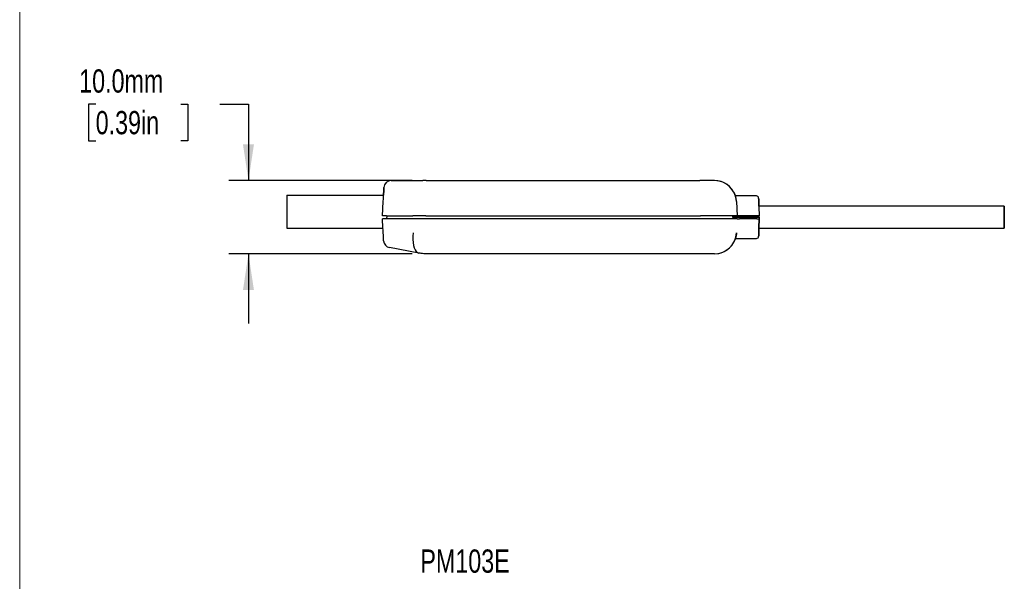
# Model space of a CAD drawing. Header units: millimetres. Extents: x 2 to 278, y 1 to 215.
# Tile 5 of 10: x 2 to 91, y 108 to 159. Entities that reach past the tile are written whole.
import ezdxf

# ---------------------------------------------------------------- set-up
doc = ezdxf.new("R2010")
doc.units = ezdxf.units.MM
doc.layers.add('BEMAßUNG', color=8, linetype='Continuous')
doc.styles.add('SLDTEXTSTYLE0', font='TXT', dxfattribs={"width": 0.75})
doc.dimstyles.new('SLDDIMSTYLE3', dxfattribs={"dimtxt": 2.116667, "dimasz": 3.3, "dimexe": 0, "dimexo": 0.0625, "dimgap": 0.529167, "dimtad": 0, "dimtih": 1, "dimtoh": 1, "dimdec": 1, "dimlfac": 1.5, "dimrnd": 1e-09, "dimzin": 4, "dimdsep": 46, "dimtxsty": 'SLDTEXTSTYLE0', "dimsah": 1, "dimcen": 0.09, "dimadec": 0, "dimazin": 1, "dimtfac": 1, "dimtdec": 3, "dimtmove": 0, "dimatfit": 0, "dimfxl": 1, "dimfrac": 2, "dimtolj": 1, "dimtzin": 12, "dimarcsym": 0})

# ---------------------------------------------------------------- blocks, each defined once
blk = doc.blocks.new('_D_3')
at = {"layer": 'BEMAßUNG', "color": 7}
for p, q in [((8.506, 151.594), (7.862, 151.594)), ((7.862, 151.594), (7.862, 148.231)), ((16.263, 151.594), (16.907, 151.594)), ((16.907, 151.594), (16.907, 148.231)), ((19.834, 151.594), (22.434, 151.594)), ((22.434, 151.594), (22.434, 144.615)), ((7.862, 148.231), (8.506, 148.231)), ((16.907, 148.231), (16.263, 148.231)), ((37.359, 144.615), (20.634, 144.615)), ((37.345, 137.948), (20.634, 137.948)), ((22.434, 137.948), (22.434, 131.598))]:
    blk.add_line(p, q, dxfattribs=at)
for points in [[(22.434, 144.615), (22.934, 147.915), (21.934, 147.915)], [(22.434, 137.948), (21.934, 134.648), (22.934, 134.648)]]:
    blk.add_solid(points, dxfattribs=at)
at = {"layer": 'BEMAßUNG', "color": 7, "char_height": 2.1167, "attachment_point": 1, "style": 'SLDTEXTSTYLE0'}
for s, insert in [('10.0mm', (7.003, 154.752)), ('0.39in', (8.506, 150.959))]:
    blk.add_mtext(s, dxfattribs=dict(at, insert=insert))

msp = doc.modelspace()

# ---------------------------------------------------------------- linework, layer by layer
at = {"color": 7, "linetype": 'Continuous', "lineweight": 18}
msp.add_line((1.579, 214.645), (1.579, 0.903), dxfattribs=at)
at = {"color": 7, "linetype": 'Continuous', "lineweight": 25}
for p, q in [((35.452, 144.615), (38.332, 144.615)), ((38.629, 144.615), (38.332, 144.615)), ((38.629, 144.615), (63.587, 144.615)), ((42.039, 144.615), (42.039, 144.615)), ((43.747, 144.615), (43.747, 144.615)), ((43.747, 144.615), (43.747, 144.615)), ((45.648, 144.615), (45.648, 144.615)), ((45.648, 144.615), (45.648, 144.615)), ((45.648, 144.615), (45.648, 144.615)), ((49.573, 144.615), (49.573, 144.615)), ((52.566, 144.615), (52.566, 144.615)), ((64.919, 144.615), (63.587, 144.615)), ((25.936, 143.295), (34.75, 143.295)), ((25.936, 143.295), (25.936, 142.762)), ((25.936, 142.762), (25.936, 140.815)), ((34.651, 141.415), (34.72, 142.72)), ((34.75, 143.295), (34.754, 143.382)), ((66.782, 143.342), (66.794, 143.311)), ((66.916, 142.72), (66.985, 141.415)), ((68.743, 143.215), (66.97, 143.215)), ((91.336, 142.282), (68.962, 142.282)), ((35.019, 141.415), (34.651, 141.415)), ((34.695, 140.323), (34.652, 141.148)), ((35.02, 141.148), (34.652, 141.148)), ((35.019, 141.415), (37.422, 141.415)), ((37.422, 141.148), (35.02, 141.148)), ((35.056, 141.148), (35.063, 141.415)), ((38.613, 141.415), (37.422, 141.415)), ((38.615, 141.148), (37.422, 141.148)), ((38.613, 141.415), (63.656, 141.415)), ((63.652, 141.148), (38.615, 141.148)), ((66.985, 141.148), (63.652, 141.148)), ((66.985, 141.415), (63.656, 141.415)), ((66.578, 141.282), (66.575, 141.415)), ((66.58, 141.282), (66.577, 141.415)), ((66.578, 141.282), (66.578, 141.282)), ((66.578, 141.282), (66.581, 141.148)), ((66.578, 141.282), (68.982, 141.282)), ((68.981, 141.282), (66.58, 141.282)), ((68.785, 141.415), (67.185, 141.415)), ((68.785, 141.148), (67.186, 141.148)), ((68.981, 141.282), (68.985, 141.415)), ((68.981, 141.282), (68.981, 141.282)), ((68.982, 141.282), (68.985, 141.148)), ((68.982, 141.282), (68.982, 141.282)), ((25.936, 140.282), (34.697, 140.282)), ((34.699, 140.248), (34.697, 140.282)), ((68.963, 140.282), (91.336, 140.282)), ((66.972, 139.348), (68.743, 139.348)), ((37.972, 138.009), (35.299, 138.517)), ((63.652, 137.948), (38.615, 137.948)), ((38.615, 137.948), (38.615, 137.948)), ((64.92, 137.948), (63.652, 137.948))]:
    msp.add_line(p, q, dxfattribs=at)
at = {"color": 7, "linetype": 'Continuous', "lineweight": 25, "flags": 128}
for points in [[(34.72, 142.72), (34.733, 142.97), (34.745, 143.208), (34.757, 143.427), (34.767, 143.617), (34.775, 143.773), (34.781, 143.888), (34.785, 143.959), (34.786, 143.983)], [(34.786, 143.983), (34.785, 143.959), (34.781, 143.888), (34.775, 143.773), (34.767, 143.617), (34.757, 143.427), (34.75, 143.295)], [(68.962, 142.282), (68.958, 142.447), (68.952, 142.645), (68.948, 142.805), (68.945, 142.923), (68.943, 142.996), (68.943, 143.02), (68.943, 142.996), (68.945, 142.923), (68.948, 142.805), (68.952, 142.645), (68.958, 142.447), (68.964, 142.217), (68.97, 141.964), (68.977, 141.694), (68.985, 141.415)], [(68.962, 142.282), (68.962, 142.266), (68.964, 142.218), (68.966, 142.14), (68.968, 142.035), (68.972, 141.905), (68.976, 141.755), (68.98, 141.59), (68.985, 141.415)], [(91.336, 141.649), (91.336, 141.84), (91.336, 142.006), (91.336, 142.137), (91.336, 142.228), (91.336, 142.276), (91.336, 142.276), (91.336, 142.23), (91.336, 142.14), (91.336, 142.01), (91.336, 141.846), (91.336, 141.655), (91.336, 141.447), (91.336, 141.231), (91.336, 141.017), (91.336, 140.816), (91.336, 140.637), (91.336, 140.488), (91.336, 140.376), (91.336, 140.306), (91.336, 140.282), (91.336, 140.305), (91.336, 140.373), (91.336, 140.484), (91.336, 140.632), (91.336, 140.811), (91.336, 141.011), (91.336, 141.225), (91.336, 141.44), (91.336, 141.649)], [(68.985, 141.148), (68.978, 140.87), (68.971, 140.6), (68.964, 140.346), (68.958, 140.117), (68.953, 139.919), (68.949, 139.758), (68.946, 139.64), (68.944, 139.568), (68.943, 139.543), (68.944, 139.568), (68.946, 139.64), (68.949, 139.758), (68.953, 139.919), (68.958, 140.117), (68.963, 140.282)], [(68.963, 140.282), (68.963, 140.298), (68.964, 140.346), (68.966, 140.424), (68.969, 140.529), (68.972, 140.659), (68.976, 140.809), (68.981, 140.974), (68.985, 141.148)], [(34.757, 139.137), (34.756, 139.159), (34.753, 139.225), (34.747, 139.331), (34.74, 139.476), (34.73, 139.653), (34.72, 139.858), (34.708, 140.084), (34.695, 140.323)], [(37.452, 139.869), (37.423, 139.558), (37.417, 139.257), (37.435, 138.974), (37.475, 138.717), (37.538, 138.492), (37.622, 138.304), (37.724, 138.159), (37.841, 138.06), (37.972, 138.009)]]:
    msp.add_lwpolyline(points, dxfattribs=at)
at = {"color": 7, "linetype": 'Continuous', "lineweight": 25}
for centre, radius, start, end in [((35.452, 143.948), 0.667, 90, 177), ((64.919, 142.615), 2, 3, 90), ((64.919, 142.615), 2, 20.36256, 90), ((68.743, 143.015), 0.2, 1.5, 90.33298), ((35.423, 139.172), 0.667, 183, 259.23254), ((64.92, 139.948), 2, 270, 357), ((64.92, 139.948), 2, 270, 338.79222), ((68.743, 139.548), 0.2, 270.30017, 358.5)]:
    msp.add_arc(centre, radius, start, end, dxfattribs=at)
for points, knots in [([(66.97, 143.215), (66.951, 143.217), (66.915, 143.219), (66.869, 143.24), (66.835, 143.265), (66.811, 143.29), (66.797, 143.312), (66.789, 143.327), (66.785, 143.335), (66.784, 143.338), (66.783, 143.34), (66.783, 143.341), (66.783, 143.342), (66.783, 143.342)], [0, 0, 0, 0, 0.216816, 0.405326, 0.564583, 0.695485, 0.796461, 0.863935, 0.88734, 0.903414, 0.921315, 0.950635, 1, 1, 1, 1]), ([(66.916, 142.72), (66.915, 142.746), (66.908, 142.848), (66.884, 143.001), (66.846, 143.156), (66.813, 143.261), (66.792, 143.317), (66.789, 143.323), (66.789, 143.324)], [0, 0, 0, 0, 0.078011, 0.305094, 0.532338, 0.753477, 0.974595, 1, 1, 1, 1]), ([(67.185, 141.415), (67.162, 141.415), (67.117, 141.415), (67.058, 141.415), (67.014, 141.415), (67.001, 141.415), (66.996, 141.415)], [0, 0, 0, 0, 0.267214, 0.534435, 0.80144, 1, 1, 1, 1]), ([(66.997, 141.148), (67.006, 141.148), (67.025, 141.148), (67.077, 141.148), (67.133, 141.148), (67.171, 141.148), (67.186, 141.148)], [0, 0, 0, 0, 0.272645, 0.545575, 0.818885, 1, 1, 1, 1]), ([(68.985, 141.415), (68.982, 141.415), (68.978, 141.415), (68.944, 141.415), (68.893, 141.415), (68.837, 141.415), (68.799, 141.415), (68.785, 141.415)], [0, 0, 0, 0, 0.214611, 0.42922, 0.643867, 0.858576, 1, 1, 1, 1]), ([(68.785, 141.148), (68.808, 141.148), (68.853, 141.148), (68.913, 141.148), (68.958, 141.148), (68.982, 141.148), (68.984, 141.148), (68.985, 141.148)], [0, 0, 0, 0, 0.2147709, 0.4295425, 0.6442901, 0.8589823, 1, 1, 1, 1]), ([(66.917, 139.844), (66.914, 139.807), (66.902, 139.637), (66.858, 139.445), (66.813, 139.3), (66.793, 139.247), (66.782, 139.22), (66.782, 139.219), (66.799, 139.264), (66.831, 139.356), (66.867, 139.487), (66.901, 139.648), (66.911, 139.779), (66.917, 139.844)], [0, 0, 0, 0, 0.0466428, 0.2161911, 0.3150779, 0.4139543, 0.4483841, 0.5448096, 0.6412434, 0.7361715, 0.8310962, 0.9155772, 1, 1, 1, 1]), ([(66.785, 139.227), (66.785, 139.226), (66.784, 139.224), (66.784, 139.225), (66.788, 139.234), (66.793, 139.244), (66.805, 139.264), (66.827, 139.291), (66.866, 139.323), (66.917, 139.346), (66.956, 139.346), (66.972, 139.346)], [0, 0, 0, 0, 0.224421, 0.35144, 0.376386, 0.401812, 0.460837, 0.56194, 0.6863, 0.869788, 1, 1, 1, 1]), ([(38.615, 137.948), (38.548, 137.949), (38.331, 137.953), (38.119, 137.986), (37.972, 138.009)], [0, 0, 0, 0, 0.30963, 1, 1, 1, 1])]:
    msp.add_open_spline(points, degree=3, knots=knots, dxfattribs=at)
msp.add_open_spline([(25.936, 140.815), (25.936, 140.745), (25.936, 140.605), (25.936, 140.429), (25.936, 140.306), (25.936, 140.29), (25.936, 140.282)], degree=3, dxfattribs=at)

# ---------------------------------------------------------------- texts
at = {"layer": 'BEMAßUNG', "color": 7, "insert": (42.178, 111.006), "char_height": 2.1167, "attachment_point": 2, "style": 'SLDTEXTSTYLE0'}
msp.add_mtext('PM103E', dxfattribs=at)

# ---------------------------------------------------------------- dimensions: what is measured, and where the dimension line sits
at = {"layer": 'BEMAßUNG', "color": 7}
dim = msp.add_linear_dim(base=(22.434, 137.948), p1=(38.629, 144.615), p2=(38.615, 137.948), angle=90, dimstyle='SLDDIMSTYLE3', dxfattribs=at)
dim.commit()
dim.dimension.update_dxf_attribs({"geometry": '_D_3', "text_midpoint": (22.434, 151.594), "dimtype": 160})

doc.saveas('drawing.dxf')
